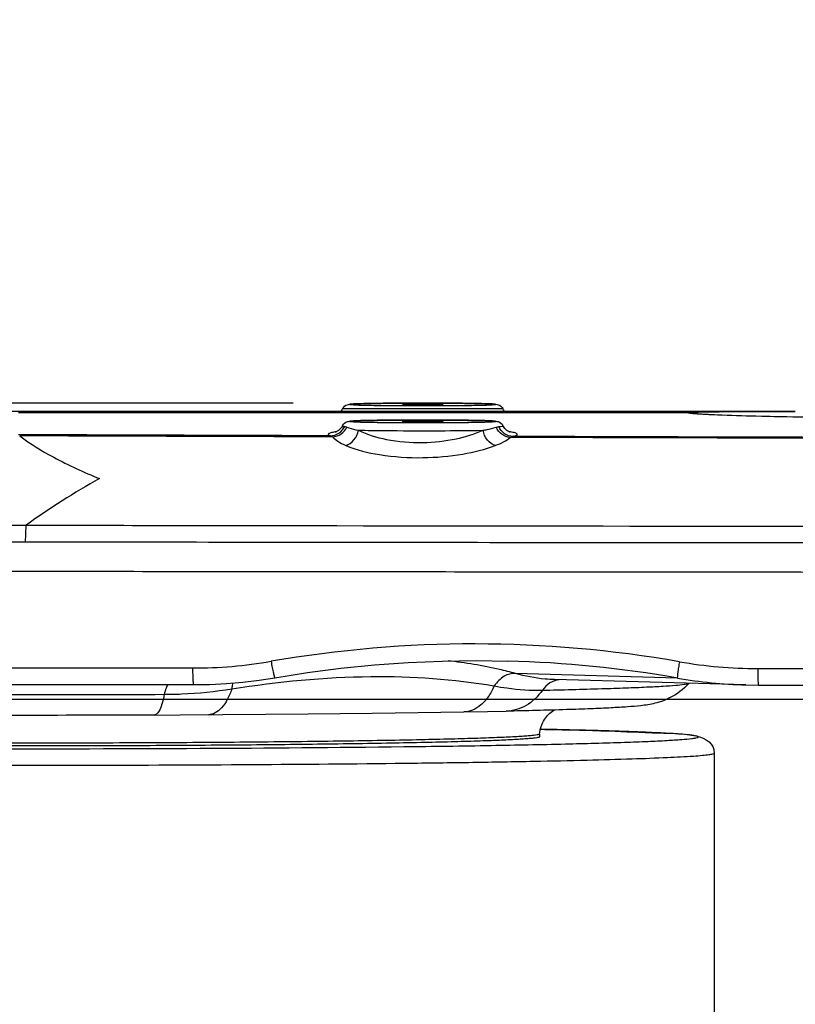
# Model space of a CAD drawing. Header units: millimetres. Extents: x 5828 to 6704, y 123 to 421.
# Tile 12 of 256: x 6378.71 to 6381.1, y 190.61 to 193.65. Entities that reach past the tile are written whole.
import ezdxf
from ezdxf import colors
from ezdxf.entities.mleader import LeaderData, LeaderLine
from ezdxf.math import Vec2, Vec3

# ---------------------------------------------------------------- set-up
doc = ezdxf.new("R2010")
doc.units = ezdxf.units.MM
for name, color, linetype in [('外形图', 7, 'Continuous'), ('多重引线', 7, 'Continuous'), ('尺寸标注', 7, 'Continuous')]:
    doc.layers.add(name, color=color, linetype=linetype)
doc.styles.get("Standard").update_dxf_attribs({"font": 'msyh.ttc'})
doc.styles.add('微软雅黑', font='msyh.ttc', dxfattribs={"height": 1.5})
doc.dimstyles.new('尺寸标注_1_20比例', dxfattribs={"dimtxt": 1.5, "dimasz": 1.25, "dimexe": 0.5, "dimexo": 0.4, "dimgap": 0.5, "dimtad": 1, "dimdec": 1, "dimlfac": 20, "dimdsep": 46, "dimtxsty": '微软雅黑', "dimcen": 0.09, "dimadec": 0, "dimazin": 0, "dimtp": 0.01, "dimtm": 0.01, "dimtfac": 1, "dimtdec": 1, "dimtofl": 0, "dimtmove": 0, "dimatfit": 3, "dimfxl": 1, "dimtolj": 1, "dimarcsym": 0})

# ---------------------------------------------------------------- blocks, each defined once
blk = doc.blocks.new('*D1099')
at = {"layer": 'Defpoints', "color": 0}
for p in [(6385.3045, 191.5488), (6370.1354, 186.9495), (6385.3045, 186.9495)]:
    blk.add_point(p, dxfattribs=at)
at = {"layer": '尺寸标注', "color": 0, "lineweight": -2}
for p, q in [((6384.9045, 191.5488), (6369.6354, 191.5488)), ((6370.1354, 190.2988), (6370.1354, 188.1995)), ((6384.9045, 186.9495), (6369.6354, 186.9495))]:
    blk.add_line(p, q, dxfattribs=at)
at = {"layer": '尺寸标注', "color": 0}
for points in [[(6370.3437, 190.2988), (6369.927, 190.2988), (6370.1354, 191.5488)], [(6369.927, 188.1995), (6370.3437, 188.1995), (6370.1354, 186.9495)]]:
    blk.add_solid(points, dxfattribs=at)
at = {"layer": '尺寸标注', "color": 0, "insert": (6368.8616, 189.3315), "char_height": 1.5, "attachment_point": 5, "rotation": 90, "style": '微软雅黑'}
blk.add_mtext('\\A1;\\A1;{\\fAlibaba PuHuiTi 3.0 55 Regular|b0|i0|c134|p18;92}', dxfattribs=at)
blk = doc.blocks.new('*D1154')
at = {"layer": 'Defpoints', "color": 0}
for p in [(6379.9545, 192.4633), (6364.2871, 186.104), (6379.9545, 186.104)]:
    blk.add_point(p, dxfattribs=at)
at = {"layer": '尺寸标注', "color": 0, "lineweight": -2}
for p, q in [((6379.5545, 192.4633), (6363.7871, 192.4633)), ((6364.2871, 191.2133), (6364.2871, 187.354)), ((6379.5545, 186.104), (6363.7871, 186.104))]:
    blk.add_line(p, q, dxfattribs=at)
at = {"layer": '尺寸标注', "color": 0}
for points in [[(6364.4954, 191.2133), (6364.0787, 191.2133), (6364.2871, 192.4633)], [(6364.0787, 187.354), (6364.4954, 187.354), (6364.2871, 186.104)]]:
    blk.add_solid(points, dxfattribs=at)
at = {"layer": '尺寸标注', "color": 0, "insert": (6363.008, 189.0559), "char_height": 1.5, "attachment_point": 5, "rotation": 90, "style": '微软雅黑'}
blk.add_mtext('\\A1;\\A1;126', dxfattribs=at)

msp = doc.modelspace()

# ---------------------------------------------------------------- linework, layer by layer
at = {"layer": '外形图', "linetype": 'ByBlock'}
for p, q in [((6381.1045, 192.4374), (6378.5327, 192.4375)), ((6380.7735, 192.4331), (6378.7066, 192.4331)), ((6380.8025, 192.4299), (6380.7993, 192.4301)), ((6380.8064, 192.4296), (6380.8025, 192.4299)), ((6380.8108, 192.4293), (6380.8064, 192.4296)), ((6380.816, 192.4289), (6380.8108, 192.4293)), ((6380.825, 192.4284), (6380.816, 192.4289)), ((6380.8357, 192.4278), (6380.825, 192.4284)), ((6380.853, 192.427), (6380.8357, 192.4278)), ((6380.8739, 192.4261), (6380.853, 192.427)), ((6380.899, 192.4252), (6380.8739, 192.4261)), ((6380.9368, 192.4239), (6380.899, 192.4252)), ((6380.9829, 192.4227), (6380.9368, 192.4239)), ((6381.0268, 192.4217), (6380.9829, 192.4227)), ((6381.0779, 192.4207), (6381.0268, 192.4217)), ((6381.1371, 192.4199), (6381.0779, 192.4207)), ((6380.7406, 191.6149), (6380.2412, 191.6289)), ((6380.9514, 191.5934), (6380.3608, 191.6099)), ((6378.4006, 191.5957), (6379.2473, 191.5946)), ((6380.9515, 191.5934), (6380.9908, 191.5929)), ((6380.9908, 191.5929), (6381.6868, 191.5923)), ((6379.7982, 191.5066), (6380.0812, 191.5102)), ((6380.0812, 191.5102), (6380.1545, 191.5113)), ((6380.1545, 191.5113), (6380.2118, 191.5124)), ((6379.125, 191.5005), (6379.2054, 191.5009)), ((6379.2054, 191.5009), (6379.6003, 191.5045)), ((6379.6003, 191.5045), (6379.7982, 191.5066)), ((6380.3153, 191.442), (6380.3145, 191.4333)), ((6380.8545, 191.3833), (6380.8545, 190.5115))]:
    msp.add_line(p, q, dxfattribs=at)
for points in [[(6379.707, 192.4461), (6379.7052, 192.443), (6379.7029, 192.4396), (6379.7011, 192.4374)], [(6380.2078, 192.4374), (6380.2061, 192.4396), (6380.2037, 192.443), (6380.202, 192.4461)], [(6380.7993, 192.4301), (6380.7968, 192.4304), (6380.7957, 192.4305), (6380.7948, 192.4305), (6380.7941, 192.4306), (6380.7935, 192.4307), (6380.7931, 192.4307), (6380.7928, 192.4308), (6380.7928, 192.4308)], [(6379.707, 192.3938), (6379.7054, 192.391), (6379.7032, 192.3878), (6379.7009, 192.385), (6379.6987, 192.3826), (6379.6965, 192.3805), (6379.6944, 192.3788), (6379.6925, 192.3774), (6379.6907, 192.3763), (6379.6891, 192.3753), (6379.6877, 192.3746), (6379.6864, 192.374), (6379.6855, 192.3736), (6379.6848, 192.3733), (6379.6844, 192.3732), (6379.6844, 192.3732)], [(6380.2246, 192.3732), (6380.2246, 192.3732), (6380.2245, 192.3732), (6380.2241, 192.3734), (6380.2234, 192.3737), (6380.2224, 192.3741), (6380.2212, 192.3746), (6380.2198, 192.3754), (6380.2182, 192.3763), (6380.2164, 192.3775), (6380.2145, 192.3789), (6380.2124, 192.3806), (6380.2102, 192.3826), (6380.208, 192.385), (6380.2057, 192.3878), (6380.2036, 192.391), (6380.202, 192.3938)], [(6379.498, 191.6159), (6379.5988, 191.6319), (6379.7017, 191.6452), (6379.8053, 191.6555), (6379.9095, 191.6629), (6380.0141, 191.6673), (6380.1191, 191.6687), (6380.217, 191.6673)], [(6379.2473, 191.5946), (6379.2976, 191.5954), (6379.3487, 191.598), (6379.3993, 191.6023), (6379.4494, 191.6083), (6379.498, 191.6159)]]:
    msp.add_lwpolyline(points, dxfattribs=at)
for centre, radius, start, end in [((6380.7735, 192.3329), 0.1003, 78.839, 89.9867), ((6380.7735, 192.3331), 0.1, 76.5227, 78.8259), ((6379.7263, 192.1168), 0.2609, 98.4005, 99.3094), ((6380.1827, 192.1164), 0.2613, 80.7194, 81.5909), ((6380.1292, 190.1302), 2.4052, 119.1784, 125.5721), ((6380.113, 188.0339), 3.6862, 80.0995, 99.7864), ((6379.2463, 193.0567), 1.4108, 269.9115, 279.7974), ((6380.1154, 188.0122), 3.6565, 80.1563, 88.4063), ((6380.9898, 193.0567), 1.4125, 260.0944, 269.9429), ((6380.9917, 193.0348), 1.4419, 259.9695, 268.3978)]:
    msp.add_arc(centre, radius, start, end, dxfattribs=at)
for points, knots in [([(6379.707, 192.4461), (6379.71, 192.4517), (6379.7177, 192.4581), (6379.7283, 192.4598), (6379.735, 192.4603), (6379.7462, 192.4609), (6379.7648, 192.4615), (6379.7926, 192.4621), (6379.8269, 192.4626), (6379.8816, 192.4631), (6379.9247, 192.4633), (6379.9545, 192.4633)], [0, 0, 0, 0, 0.076467, 0.104741, 0.127407, 0.156383, 0.237706, 0.349286, 0.487212, 0.646034, 1, 1, 1, 1]), ([(6379.9545, 192.4633), (6379.9257, 192.4633), (6379.8721, 192.463), (6379.8112, 192.4625), (6379.7682, 192.4615), (6379.7506, 192.4612), (6379.7193, 192.4593), (6379.7506, 192.4575), (6379.7682, 192.4571), (6379.8112, 192.4561), (6379.8721, 192.4556), (6379.9257, 192.4554), (6379.9545, 192.4554)], [0, 0, 0, 0, 0.191267, 0.353426, 0.415597, 0.461809, 0.5, 0.538191, 0.584403, 0.646574, 0.808733, 1, 1, 1, 1]), ([(6380.017, 192.4593), (6380.017, 192.4594), (6380.0164, 192.4594), (6380.0157, 192.4596), (6380.0141, 192.4596), (6380.011, 192.4598), (6380.0058, 192.46), (6379.9981, 192.4601), (6379.9888, 192.4602), (6379.974, 192.4604), (6379.9545, 192.4604), (6379.9349, 192.4604), (6379.9202, 192.4602), (6379.9109, 192.4601), (6379.9032, 192.46), (6379.898, 192.4598), (6379.8949, 192.4596), (6379.8933, 192.4596), (6379.8926, 192.4594), (6379.892, 192.4594), (6379.892, 192.4593)], [0, 0, 0, 0, 0.002554, 0.009799, 0.021743, 0.038283, 0.084485, 0.146644, 0.222375, 0.308771, 0.5, 0.691229, 0.777625, 0.853356, 0.915515, 0.961717, 0.978257, 0.990201, 0.997446, 1, 1, 1, 1]), ([(6379.892, 192.4593), (6379.892, 192.4592), (6379.8926, 192.4592), (6379.8933, 192.4591), (6379.8949, 192.459), (6379.898, 192.4588), (6379.9032, 192.4587), (6379.9109, 192.4585), (6379.9202, 192.4584), (6379.9349, 192.4583), (6379.9545, 192.4582), (6379.974, 192.4583), (6379.9888, 192.4584), (6379.9981, 192.4585), (6380.0058, 192.4587), (6380.011, 192.4588), (6380.0141, 192.459), (6380.0157, 192.4591), (6380.0164, 192.4592), (6380.017, 192.4592), (6380.017, 192.4593)], [0, 0, 0, 0, 0.002554, 0.009799, 0.021743, 0.038283, 0.084485, 0.146644, 0.222375, 0.308771, 0.5, 0.691229, 0.777625, 0.853356, 0.915515, 0.961717, 0.978257, 0.990201, 0.997446, 1, 1, 1, 1]), ([(6379.9545, 192.4633), (6379.9842, 192.4633), (6380.0273, 192.4631), (6380.082, 192.4626), (6380.1164, 192.4621), (6380.1442, 192.4615), (6380.1628, 192.4609), (6380.174, 192.4603), (6380.1807, 192.4598), (6380.1912, 192.4581), (6380.199, 192.4517), (6380.202, 192.4461)], [0, 0, 0, 0, 0.353974, 0.512799, 0.650725, 0.762305, 0.843624, 0.872598, 0.895262, 0.923546, 1, 1, 1, 1]), ([(6379.9545, 192.4554), (6379.9832, 192.4554), (6380.0369, 192.4556), (6380.0978, 192.4561), (6380.1408, 192.4571), (6380.1584, 192.4575), (6380.1897, 192.4593), (6380.1584, 192.4612), (6380.1408, 192.4615), (6380.0978, 192.4625), (6380.0369, 192.463), (6379.9832, 192.4633), (6379.9545, 192.4633)], [0, 0, 0, 0, 0.191267, 0.353426, 0.415597, 0.461809, 0.5, 0.538191, 0.584403, 0.646574, 0.808733, 1, 1, 1, 1]), ([(6379.707, 192.4461), (6379.7095, 192.4464), (6379.7147, 192.4462), (6379.725, 192.4463), (6379.7431, 192.4463), (6379.7688, 192.4464), (6379.7998, 192.4464), (6379.841, 192.4464), (6379.8926, 192.4463), (6379.9339, 192.4463), (6379.9545, 192.4463)], [0, 0, 0, 0, 0.031243, 0.062493, 0.124994, 0.249995, 0.374996, 0.499997, 0.749998, 1, 1, 1, 1]), ([(6379.9545, 192.4463), (6379.9706, 192.4463), (6380.0021, 192.4463), (6380.0478, 192.4463), (6380.09, 192.4464), (6380.1222, 192.4464), (6380.145, 192.4464), (6380.1594, 192.4464), (6380.1719, 192.4463), (6380.1823, 192.4463), (6380.1905, 192.4463), (6380.1959, 192.4462), (6380.1991, 192.4461), (6380.2006, 192.4462), (6380.2014, 192.446), (6380.202, 192.4462), (6380.202, 192.4461)], [0, 0, 0, 0, 0.194738, 0.382033, 0.554723, 0.706194, 0.772117, 0.830628, 0.881164, 0.923234, 0.956429, 0.980428, 0.988902, 0.994996, 0.998697, 1, 1, 1, 1]), ([(6380.7735, 192.4331), (6380.7735, 192.4337), (6380.7764, 192.4339), (6380.7799, 192.4346), (6380.7876, 192.435), (6380.7974, 192.4355), (6380.8102, 192.4359), (6380.8257, 192.4362), (6380.8438, 192.4365), (6380.8729, 192.4369), (6380.9149, 192.4372), (6380.9715, 192.4374), (6381.0355, 192.4374), (6381.0804, 192.4374), (6381.1038, 192.4374)], [0, 0, 0, 0, 0.004842, 0.018105, 0.039934, 0.0703, 0.109069, 0.156009, 0.210877, 0.273394, 0.419906, 0.592441, 0.787207, 1, 1, 1, 1]), ([(6380.7926, 192.4303), (6380.7898, 192.4305), (6380.7852, 192.431), (6380.7788, 192.4316), (6380.7758, 192.4323), (6380.7735, 192.4327), (6380.7735, 192.4331)], [0, 0, 0, 0, 0.430353, 0.740218, 0.929262, 1, 1, 1, 1]), ([(6381.3045, 192.4188), (6381.2478, 192.4188), (6381.1405, 192.4195), (6380.9938, 192.422), (6380.8798, 192.4256), (6380.8165, 192.4284), (6380.7926, 192.4303)], [0, 0, 0, 0, 0.331867, 0.628704, 0.859406, 1, 1, 1, 1]), ([(6379.6695, 192.3623), (6379.6786, 192.3624), (6379.6972, 192.3682), (6379.7097, 192.383), (6379.7136, 192.3914)], [0, 0, 0, 0, 0.496593, 1, 1, 1, 1]), ([(6379.707, 192.3938), (6379.7067, 192.3933), (6379.7102, 192.3917), (6379.7118, 192.3917), (6379.7136, 192.3914)], [0, 0, 0, 0, 0.249986, 1, 1, 1, 1]), ([(6379.707, 192.3938), (6379.71, 192.3994), (6379.7178, 192.4057), (6379.7284, 192.4074), (6379.7351, 192.408), (6379.7462, 192.4086), (6379.7649, 192.4091), (6379.7927, 192.4098), (6379.827, 192.4102), (6379.8817, 192.4108), (6379.9247, 192.4109), (6379.9545, 192.4109)], [0, 0, 0, 0, 0.076308, 0.104463, 0.127148, 0.156154, 0.237538, 0.34917, 0.487136, 0.645989, 1, 1, 1, 1]), ([(6379.7136, 192.3914), (6379.7141, 192.3913), (6379.7163, 192.3909), (6379.7184, 192.3901), (6379.72, 192.3894)], [0, 0, 0, 0, 0.221509, 1, 1, 1, 1]), ([(6379.9545, 192.4109), (6379.9257, 192.4109), (6379.8721, 192.4107), (6379.8112, 192.4102), (6379.7682, 192.4092), (6379.7506, 192.4088), (6379.7193, 192.407), (6379.7506, 192.4051), (6379.7682, 192.4048), (6379.8112, 192.4038), (6379.8721, 192.4032), (6379.9257, 192.403), (6379.9545, 192.403)], [0, 0, 0, 0, 0.191267, 0.353426, 0.415597, 0.461809, 0.5, 0.538191, 0.584403, 0.646574, 0.808733, 1, 1, 1, 1]), ([(6380.017, 192.407), (6380.017, 192.4071), (6380.0164, 192.4071), (6380.0157, 192.4072), (6380.0141, 192.4073), (6380.011, 192.4075), (6380.0058, 192.4076), (6379.9981, 192.4078), (6379.9888, 192.4079), (6379.974, 192.408), (6379.9545, 192.4081), (6379.9349, 192.408), (6379.9202, 192.4079), (6379.9109, 192.4078), (6379.9032, 192.4076), (6379.898, 192.4075), (6379.8949, 192.4073), (6379.8933, 192.4072), (6379.8926, 192.4071), (6379.892, 192.4071), (6379.892, 192.407)], [0, 0, 0, 0, 0.002554, 0.009799, 0.021743, 0.038283, 0.084485, 0.146644, 0.222375, 0.308771, 0.5, 0.691229, 0.777625, 0.853356, 0.915515, 0.961717, 0.978257, 0.990201, 0.997446, 1, 1, 1, 1]), ([(6379.892, 192.407), (6379.892, 192.4069), (6379.8926, 192.4069), (6379.8933, 192.4067), (6379.8949, 192.4066), (6379.898, 192.4065), (6379.9032, 192.4063), (6379.9109, 192.4062), (6379.9202, 192.406), (6379.9349, 192.4059), (6379.9545, 192.4059), (6379.974, 192.4059), (6379.9888, 192.406), (6379.9981, 192.4062), (6380.0058, 192.4063), (6380.011, 192.4065), (6380.0141, 192.4066), (6380.0157, 192.4067), (6380.0164, 192.4069), (6380.017, 192.4069), (6380.017, 192.407)], [0, 0, 0, 0, 0.002554, 0.009799, 0.021743, 0.038283, 0.084485, 0.146644, 0.222375, 0.308771, 0.5, 0.691229, 0.777625, 0.853356, 0.915515, 0.961717, 0.978257, 0.990201, 0.997446, 1, 1, 1, 1]), ([(6379.9545, 192.4109), (6379.9842, 192.4109), (6380.0273, 192.4108), (6380.082, 192.4102), (6380.1163, 192.4098), (6380.1441, 192.4091), (6380.1628, 192.4086), (6380.1739, 192.408), (6380.1806, 192.4074), (6380.1912, 192.4057), (6380.1989, 192.3994), (6380.202, 192.3938)], [0, 0, 0, 0, 0.354019, 0.512876, 0.650843, 0.762474, 0.843855, 0.87286, 0.895544, 0.923707, 1, 1, 1, 1]), ([(6379.9545, 192.403), (6379.9832, 192.403), (6380.0369, 192.4032), (6380.0978, 192.4038), (6380.1408, 192.4048), (6380.1584, 192.4051), (6380.1897, 192.407), (6380.1584, 192.4088), (6380.1408, 192.4092), (6380.0978, 192.4102), (6380.0369, 192.4107), (6379.9832, 192.4109), (6379.9545, 192.4109)], [0, 0, 0, 0, 0.191267, 0.353426, 0.415597, 0.461809, 0.5, 0.538191, 0.584403, 0.646574, 0.808733, 1, 1, 1, 1]), ([(6380.1894, 192.3906), (6380.1927, 192.391), (6380.1969, 192.3919), (6380.201, 192.3924), (6380.2021, 192.3935), (6380.202, 192.3938)], [0, 0, 0, 0, 0.748904, 0.929683, 1, 1, 1, 1]), ([(6378.7103, 192.3622), (6378.7434, 192.3375), (6378.8234, 192.2887), (6378.9084, 192.2497), (6378.9566, 192.2303)], [0, 0, 0, 0, 0.443007, 1, 1, 1, 1]), ([(6379.6841, 192.3742), (6379.6816, 192.3738), (6379.6771, 192.373), (6379.6712, 192.3716), (6379.6668, 192.3702), (6379.6641, 192.3689), (6379.6624, 192.367), (6379.6635, 192.3649), (6379.666, 192.3636), (6379.6682, 192.3627), (6379.6695, 192.3623)], [0, 0, 0, 0, 0.239336, 0.430734, 0.574021, 0.670858, 0.729149, 0.78165, 0.868064, 1, 1, 1, 1]), ([(6379.6695, 192.3623), (6379.6713, 192.3619), (6379.6737, 192.3609), (6379.6759, 192.3594), (6379.6764, 192.359)], [0, 0, 0, 0, 0.725362, 1, 1, 1, 1]), ([(6379.6764, 192.359), (6379.6855, 192.3597), (6379.7037, 192.3663), (6379.7161, 192.381), (6379.72, 192.3894)], [0, 0, 0, 0, 0.499042, 1, 1, 1, 1]), ([(6379.7167, 192.3327), (6379.7265, 192.3351), (6379.745, 192.3485), (6379.754, 192.3688), (6379.7558, 192.3797)], [0, 0, 0, 0, 0.476383, 1, 1, 1, 1]), ([(6379.72, 192.3894), (6379.7221, 192.3884), (6379.7338, 192.3841), (6379.7459, 192.3816), (6379.7558, 192.3797)], [0, 0, 0, 0, 0.190179, 1, 1, 1, 1]), ([(6379.7558, 192.3797), (6379.769, 192.3794), (6379.8353, 192.3783), (6379.9015, 192.378), (6379.9545, 192.378)], [0, 0, 0, 0, 0.200349, 1, 1, 1, 1]), ([(6379.7558, 192.3797), (6379.7828, 192.3659), (6379.8489, 192.3465), (6379.917, 192.3411), (6379.9545, 192.3418)], [0, 0, 0, 0, 0.447269, 1, 1, 1, 1]), ([(6379.9545, 192.378), (6379.9719, 192.378), (6380.0339, 192.3782), (6380.096, 192.3786), (6380.1407, 192.3795)], [0, 0, 0, 0, 0.279822, 1, 1, 1, 1]), ([(6379.9545, 192.3418), (6379.9891, 192.3425), (6380.0527, 192.3493), (6380.1143, 192.3674), (6380.1407, 192.3795)], [0, 0, 0, 0, 0.543556, 1, 1, 1, 1]), ([(6380.1407, 192.3795), (6380.1448, 192.3802), (6380.1583, 192.3826), (6380.1719, 192.3855), (6380.1811, 192.3886)], [0, 0, 0, 0, 0.29732, 1, 1, 1, 1]), ([(6380.1785, 192.3323), (6380.169, 192.3348), (6380.1512, 192.3486), (6380.1426, 192.3685), (6380.1407, 192.3795)], [0, 0, 0, 0, 0.468303, 1, 1, 1, 1]), ([(6380.1811, 192.3886), (6380.1818, 192.3888), (6380.1845, 192.3897), (6380.1873, 192.3903), (6380.1894, 192.3906)], [0, 0, 0, 0, 0.271419, 1, 1, 1, 1]), ([(6380.2244, 192.3573), (6380.2153, 192.3581), (6380.1971, 192.3651), (6380.1849, 192.3801), (6380.1811, 192.3886)], [0, 0, 0, 0, 0.494652, 1, 1, 1, 1]), ([(6380.2327, 192.3604), (6380.2237, 192.3606), (6380.2052, 192.3668), (6380.1931, 192.382), (6380.1894, 192.3906)], [0, 0, 0, 0, 0.493205, 1, 1, 1, 1]), ([(6380.2327, 192.3604), (6380.2349, 192.3609), (6380.2387, 192.3619), (6380.243, 192.3636), (6380.2461, 192.3652), (6380.2463, 192.3681), (6380.2433, 192.3697), (6380.2365, 192.3723), (6380.2298, 192.3734), (6380.2248, 192.3742)], [0, 0, 0, 0, 0.174949, 0.297985, 0.372282, 0.418161, 0.48872, 0.607359, 1, 1, 1, 1]), ([(6379.6764, 192.359), (6379.6807, 192.3536), (6379.6937, 192.3434), (6379.7082, 192.3363), (6379.7167, 192.3327)], [0, 0, 0, 0, 0.429376, 1, 1, 1, 1]), ([(6379.7167, 192.3327), (6379.75, 192.3186), (6379.8295, 192.2995), (6379.9105, 192.2943), (6379.9552, 192.2949)], [0, 0, 0, 0, 0.446944, 1, 1, 1, 1]), ([(6379.9552, 192.2949), (6379.9964, 192.2955), (6380.072, 192.3022), (6380.1462, 192.3201), (6380.1785, 192.3323)], [0, 0, 0, 0, 0.543773, 1, 1, 1, 1]), ([(6380.1785, 192.3323), (6380.1877, 192.3358), (6380.2037, 192.3428), (6380.2187, 192.3522), (6380.2244, 192.3573)], [0, 0, 0, 0, 0.562027, 1, 1, 1, 1]), ([(6380.2244, 192.3573), (6380.2251, 192.3577), (6380.2277, 192.3591), (6380.2306, 192.3601), (6380.2327, 192.3604)], [0, 0, 0, 0, 0.267433, 1, 1, 1, 1]), ([(6388.402, 192.3444), (6388.0612, 192.3449), (6387.3795, 192.3447), (6386.0162, 192.3457), (6384.3124, 192.3477), (6382.2682, 192.3516), (6380.9056, 192.3553), (6380.2244, 192.3573)], [0, 0, 0, 0, 0.125037, 0.250071, 0.500112, 0.750098, 1, 1, 1, 1]), ([(6388.402, 192.3465), (6387.721, 192.3467), (6386.3591, 192.3471), (6383.6361, 192.3509), (6381.594, 192.3561), (6380.2327, 192.3604)], [0, 0, 0, 0, 0.250074, 0.500117, 1, 1, 1, 1]), ([(6377.0534, 192.1123), (6377.1085, 192.1112), (6377.2244, 192.1091), (6377.4064, 192.105), (6377.6036, 192.1023), (6377.8901, 192.0974), (6378.1885, 192.0917), (6378.4951, 192.0875), (6378.6515, 192.0869), (6378.73, 192.0866)], [0, 0, 0, 0, 0.098534, 0.207482, 0.325612, 0.451483, 0.72012, 0.8595, 1, 1, 1, 1]), ([(6378.7299, 192.0866), (6378.729, 192.0795), (6378.728, 192.0624), (6378.7276, 192.0453), (6378.7276, 192.0354)], [0, 0, 0, 0, 0.420442, 1, 1, 1, 1]), ([(6378.73, 192.0866), (6379.0222, 192.0861), (6380.1917, 192.0842), (6381.3612, 192.0831), (6382.2384, 192.0824)], [0, 0, 0, 0, 0.249859, 1, 1, 1, 1]), ([(6376.9873, 192.0553), (6377.0429, 192.0537), (6377.1606, 192.0518), (6377.3463, 192.048), (6377.5493, 192.0456), (6377.7671, 192.0429), (6377.9968, 192.04), (6378.2355, 192.0379), (6378.4801, 192.0355), (6378.6447, 192.0355), (6378.7275, 192.0354)], [0, 0, 0, 0, 0.095821, 0.202997, 0.320164, 0.445818, 0.578363, 0.716118, 0.857323, 1, 1, 1, 1]), ([(6378.7275, 192.0354), (6379.13, 192.0348), (6379.9351, 192.0338), (6381.1431, 192.0326), (6382.3516, 192.0316), (6383.5605, 192.0308), (6384.5681, 192.0303), (6385.3744, 192.0299), (6385.9791, 192.0296), (6386.5839, 192.0293), (6387.0879, 192.0293), (6387.4911, 192.0289), (6387.7935, 192.0295), (6388.0959, 192.0284), (6388.2974, 192.0197), (6388.3979, 192.0121)], [0, 0, 0, 0, 0.124847, 0.249763, 0.374733, 0.499743, 0.624783, 0.687311, 0.749844, 0.81238, 0.87492, 0.90619, 0.937461, 0.968732, 1, 1, 1, 1]), ([(6376.4954, 191.9832), (6376.4953, 191.9822), (6376.5001, 191.9806), (6376.5069, 191.9792), (6376.5205, 191.9773), (6376.5382, 191.9756), (6376.5614, 191.9738), (6376.5895, 191.972), (6376.6226, 191.9703), (6376.6764, 191.9678), (6376.7555, 191.9649), (6376.864, 191.9618), (6376.9898, 191.9588), (6377.1318, 191.9561), (6377.2885, 191.9535), (6377.5227, 191.9504), (6377.8403, 191.9475), (6378.2427, 191.9452), (6378.6628, 191.9446), (6379.0896, 191.9441), (6379.5174, 191.9436), (6379.9452, 191.9432), (6380.5159, 191.9426), (6381.2294, 191.942), (6382.0858, 191.9413), (6382.9424, 191.9407), (6383.7992, 191.9402), (6384.6561, 191.9397), (6385.7988, 191.9392), (6387.2274, 191.9388), (6388.3703, 191.9385), (6388.9418, 191.9384)], [0, 0, 0, 0, 0.000253, 0.000894, 0.001943, 0.0034, 0.005262, 0.007526, 0.010188, 0.013245, 0.020515, 0.029263, 0.039404, 0.050843, 0.063475, 0.077179, 0.107283, 0.140025, 0.174164, 0.208522, 0.242888, 0.277262, 0.311642, 0.380421, 0.44922, 0.518036, 0.586865, 0.655705, 0.724554, 0.86227, 1, 1, 1, 1]), ([(6376.4816, 191.6854), (6376.4816, 191.685), (6376.483, 191.6839), (6376.4876, 191.6825), (6376.4983, 191.6805), (6376.5159, 191.6786), (6376.5407, 191.6764), (6376.5724, 191.6744), (6376.6109, 191.6723), (6376.6562, 191.6703), (6376.7296, 191.6675), (6376.8369, 191.6642), (6376.9834, 191.6607), (6377.152, 191.6575), (6377.3405, 191.6547), (6377.5465, 191.6522), (6377.7675, 191.6501), (6378.0005, 191.6485), (6378.3263, 191.647), (6378.7419, 191.6465), (6379.0764, 191.6461), (6379.2442, 191.6459)], [0, 0, 0, 0, 0.000506, 0.001549, 0.005498, 0.011978, 0.020977, 0.032471, 0.046435, 0.062843, 0.081647, 0.126164, 0.179394, 0.240651, 0.309157, 0.384033, 0.46431, 0.548962, 0.636904, 0.817972, 1, 1, 1, 1]), ([(6379.4864, 191.6665), (6379.4875, 191.66), (6379.4892, 191.6506), (6379.4916, 191.6387), (6379.4933, 191.631), (6379.4948, 191.6249), (6379.4961, 191.62), (6379.497, 191.6177), (6379.4977, 191.6158), (6379.498, 191.6159)], [0, 0, 0, 0, 0.378085, 0.550229, 0.701731, 0.826548, 0.919756, 0.97786, 1, 1, 1, 1]), ([(6380.2412, 191.6289), (6380.2247, 191.6334), (6380.156, 191.6507), (6380.0859, 191.6621), (6380.0325, 191.6678)], [0, 0, 0, 0, 0.241459, 1, 1, 1, 1]), ([(6380.7468, 191.6652), (6380.7457, 191.6592), (6380.7438, 191.648), (6380.7418, 191.6329), (6380.7405, 191.6227), (6380.7403, 191.6173), (6380.7403, 191.6155), (6380.7406, 191.6149)], [0, 0, 0, 0, 0.36046, 0.67367, 0.8967, 0.964418, 1, 1, 1, 1]), ([(6379.2442, 191.6459), (6379.2441, 191.6394), (6379.2442, 191.6299), (6379.2446, 191.6179), (6379.245, 191.6101), (6379.2454, 191.6039), (6379.2459, 191.5989), (6379.2464, 191.5965), (6379.2469, 191.5946), (6379.2473, 191.5946)], [0, 0, 0, 0, 0.378407, 0.550341, 0.70153, 0.826037, 0.919045, 0.977186, 1, 1, 1, 1]), ([(6380.9884, 191.6442), (6380.9883, 191.6377), (6380.9884, 191.6282), (6380.9887, 191.6161), (6380.989, 191.6084), (6380.9894, 191.6022), (6380.9897, 191.5972), (6380.9902, 191.5948), (6380.9905, 191.5929), (6380.9908, 191.5929)], [0, 0, 0, 0, 0.379242, 0.551525, 0.702977, 0.827627, 0.920604, 0.978421, 1, 1, 1, 1]), ([(6379.3654, 191.5818), (6379.5074, 191.6038), (6379.7779, 191.6306), (6380.0498, 191.612), (6380.1752, 191.5906)], [0, 0, 0, 0, 0.530323, 1, 1, 1, 1]), ([(6380.2412, 191.6289), (6380.2292, 191.6299), (6380.2021, 191.6219), (6380.1833, 191.6024), (6380.1752, 191.5906)], [0, 0, 0, 0, 0.45737, 1, 1, 1, 1]), ([(6380.3608, 191.6099), (6380.3512, 191.6102), (6380.3108, 191.6127), (6380.2708, 191.6205), (6380.2412, 191.6289)], [0, 0, 0, 0, 0.238012, 1, 1, 1, 1]), ([(6380.3752, 191.6096), (6380.3654, 191.6086), (6380.3451, 191.6012), (6380.3301, 191.5861), (6380.3239, 191.5774)], [0, 0, 0, 0, 0.480069, 1, 1, 1, 1]), ([(6379.125, 191.5005), (6378.9806, 191.4999), (6378.6919, 191.4994), (6378.2665, 191.5003), (6377.8635, 191.5028), (6377.551, 191.5061), (6377.3273, 191.5097), (6377.1844, 191.5125), (6377.0605, 191.5156), (6376.957, 191.5189), (6376.8741, 191.5225), (6376.8174, 191.5259), (6376.7794, 191.5294), (6376.7467, 191.5339), (6376.693, 191.5485), (6376.653, 191.5763), (6376.6324, 191.5994)], [0, 0, 0, 0, 0.172511, 0.344763, 0.507982, 0.653885, 0.718003, 0.775149, 0.824647, 0.865974, 0.898864, 0.923694, 0.933854, 0.944437, 0.963081, 1, 1, 1, 1]), ([(6376.6324, 191.5994), (6376.6328, 191.5989), (6376.6346, 191.5981), (6376.6399, 191.5966), (6376.6508, 191.595), (6376.6684, 191.5931), (6376.6924, 191.5912), (6376.7225, 191.5893), (6376.7587, 191.5874), (6376.8009, 191.5856), (6376.8687, 191.583), (6376.9673, 191.5801), (6377.1014, 191.5769), (6377.2552, 191.574), (6377.4268, 191.5714), (6377.6141, 191.5691), (6377.8884, 191.5665), (6378.2521, 191.5643), (6378.7006, 191.5635), (6379.0047, 191.564), (6379.1567, 191.5646)], [0, 0, 0, 0, 0.00078, 0.00214, 0.0067, 0.013739, 0.023249, 0.035205, 0.049574, 0.066312, 0.085369, 0.130199, 0.183517, 0.244668, 0.312903, 0.387381, 0.467189, 0.638816, 0.81937, 1, 1, 1, 1]), ([(6379.1683, 191.5947), (6379.1653, 191.5919), (6379.1606, 191.5815), (6379.158, 191.5712), (6379.1567, 191.5646)], [0, 0, 0, 0, 0.385836, 1, 1, 1, 1]), ([(6379.1567, 191.5646), (6379.1745, 191.5647), (6379.2443, 191.5663), (6379.314, 191.5732), (6379.3654, 191.5818)], [0, 0, 0, 0, 0.254075, 1, 1, 1, 1]), ([(6379.3654, 191.5818), (6379.3615, 191.5703), (6379.3529, 191.5495), (6379.3358, 191.5235), (6379.3157, 191.5062), (6379.2999, 191.5017), (6379.2927, 191.5016)], [0, 0, 0, 0, 0.318616, 0.588149, 0.809973, 1, 1, 1, 1]), ([(6379.3677, 191.5996), (6379.3674, 191.5983), (6379.3662, 191.5924), (6379.3657, 191.5864), (6379.3654, 191.5818)], [0, 0, 0, 0, 0.227313, 1, 1, 1, 1]), ([(6380.1752, 191.5906), (6380.1701, 191.5789), (6380.1586, 191.5576), (6380.136, 191.5315), (6380.1099, 191.5145), (6380.0905, 191.5103), (6380.0812, 191.5102)], [0, 0, 0, 0, 0.293882, 0.555216, 0.786808, 1, 1, 1, 1]), ([(6380.1752, 191.5906), (6380.1882, 191.5882), (6380.2374, 191.5801), (6380.2874, 191.5766), (6380.3239, 191.5774)], [0, 0, 0, 0, 0.265751, 1, 1, 1, 1]), ([(6380.7756, 191.5983), (6380.759, 191.5799), (6380.7255, 191.5546), (6380.6727, 191.5356), (6380.6286, 191.529), (6380.5834, 191.5254), (6380.5322, 191.5224), (6380.4694, 191.5197), (6380.3613, 191.5159), (6380.2741, 191.5137), (6380.2118, 191.5124)], [0, 0, 0, 0, 0.127687, 0.209767, 0.286655, 0.356543, 0.443256, 0.550742, 0.679671, 1, 1, 1, 1]), ([(6380.3239, 191.5774), (6380.3106, 191.5585), (6380.2778, 191.5262), (6380.2331, 191.5128), (6380.2118, 191.5124)], [0, 0, 0, 0, 0.520528, 1, 1, 1, 1]), ([(6380.3239, 191.5774), (6380.3849, 191.5787), (6380.4709, 191.5808), (6380.5779, 191.5844), (6380.6411, 191.5869), (6380.6922, 191.5896), (6380.7311, 191.5921), (6380.7572, 191.595), (6380.7706, 191.5966), (6380.7749, 191.5984)], [0, 0, 0, 0, 0.40509, 0.571083, 0.71129, 0.824854, 0.911092, 0.969525, 1, 1, 1, 1]), ([(6379.1567, 191.5646), (6379.1549, 191.5555), (6379.1512, 191.5394), (6379.1438, 191.519), (6379.1361, 191.5054), (6379.1283, 191.5005), (6379.125, 191.5005)], [0, 0, 0, 0, 0.374388, 0.664938, 0.867719, 1, 1, 1, 1]), ([(6380.3153, 191.442), (6380.3167, 191.4575), (6380.3265, 191.4868), (6380.3479, 191.5085), (6380.3595, 191.5161)], [0, 0, 0, 0, 0.529389, 1, 1, 1, 1]), ([(6377.9008, 191.3994), (6378.3564, 191.3961), (6379.0216, 191.3956), (6379.7765, 191.4013), (6380.1523, 191.4065), (6380.3794, 191.4109), (6380.5408, 191.4153), (6380.6454, 191.4192), (6380.7041, 191.422), (6380.7494, 191.4248), (6380.7775, 191.4273), (6380.7941, 191.4295), (6380.7996, 191.4309), (6380.805, 191.4321), (6380.8031, 191.4356), (6380.798, 191.4358), (6380.7854, 191.439), (6380.7599, 191.4407), (6380.7193, 191.4439), (6380.6646, 191.4465), (6380.5965, 191.4493), (6380.4801, 191.4531), (6380.3865, 191.4553), (6380.32, 191.4567)], [0, 0, 0, 0, 0.403048, 0.588486, 0.667934, 0.735536, 0.789434, 0.810767, 0.828153, 0.841476, 0.85065, 0.853667, 0.855641, 0.856607, 0.857103, 0.858456, 0.860839, 0.868746, 0.880819, 0.896986, 0.917138, 0.941137, 1, 1, 1, 1]), ([(6380.3179, 191.4568), (6380.3885, 191.4553), (6380.5183, 191.453), (6380.6741, 191.4441), (6380.8545, 191.4434), (6380.8545, 191.3833)], [0, 0, 0, 0, 0.386999, 0.671051, 1, 1, 1, 1]), ([(6380.3153, 191.442), (6380.3152, 191.4411), (6380.3116, 191.4401), (6380.3064, 191.4389), (6380.2962, 191.4376), (6380.2827, 191.4363), (6380.2653, 191.435), (6380.2347, 191.4331), (6380.1872, 191.4309), (6380.1198, 191.4285), (6380.0387, 191.4262), (6379.9448, 191.424), (6379.839, 191.422), (6379.7223, 191.4202), (6379.5482, 191.4179), (6379.3125, 191.4158), (6379.0144, 191.4142), (6378.7045, 191.4137), (6378.3945, 191.4142), (6378.0965, 191.4158), (6377.8608, 191.4179), (6377.6867, 191.4202), (6377.57, 191.422), (6377.4642, 191.424), (6377.3703, 191.4262), (6377.2892, 191.4285), (6377.2217, 191.4309), (6377.1743, 191.4331), (6377.1437, 191.435), (6377.1262, 191.4363), (6377.1128, 191.4376), (6377.1026, 191.4389), (6377.0973, 191.4401), (6377.0937, 191.4411), (6377.0937, 191.442)], [0, 0, 0, 0, 0.000768, 0.002655, 0.005718, 0.00996, 0.015376, 0.021954, 0.038532, 0.059539, 0.084777, 0.114003, 0.146936, 0.183262, 0.222631, 0.308959, 0.402612, 0.5, 0.597388, 0.691041, 0.777369, 0.816738, 0.853064, 0.885997, 0.915223, 0.940461, 0.961468, 0.978046, 0.984624, 0.99004, 0.994282, 0.997345, 0.999232, 1, 1, 1, 1]), ([(6380.3145, 191.4333), (6380.3145, 191.4324), (6380.3109, 191.4314), (6380.3056, 191.4302), (6380.2954, 191.4289), (6380.282, 191.4276), (6380.2645, 191.4263), (6380.2339, 191.4244), (6380.1865, 191.4222), (6380.1191, 191.4198), (6380.0381, 191.4175), (6379.9442, 191.4153), (6379.8385, 191.4133), (6379.7218, 191.4115), (6379.5478, 191.4092), (6379.3122, 191.4071), (6379.0143, 191.4055), (6378.7045, 191.405), (6378.3947, 191.4055), (6378.0968, 191.4071), (6377.8612, 191.4092), (6377.6872, 191.4115), (6377.5705, 191.4133), (6377.4648, 191.4153), (6377.3709, 191.4175), (6377.2899, 191.4198), (6377.2225, 191.4222), (6377.175, 191.4244), (6377.1444, 191.4263), (6377.127, 191.4276), (6377.1136, 191.4289), (6377.1034, 191.4302), (6377.0981, 191.4314), (6377.0945, 191.4324), (6377.0944, 191.4333)], [0, 0, 0, 0, 0.000768, 0.002655, 0.005718, 0.00996, 0.015376, 0.021954, 0.038532, 0.059539, 0.084777, 0.114003, 0.146936, 0.183262, 0.222631, 0.308959, 0.402612, 0.5, 0.597388, 0.691041, 0.777369, 0.816738, 0.853064, 0.885997, 0.915223, 0.940461, 0.961468, 0.978046, 0.984624, 0.99004, 0.994282, 0.997345, 0.999232, 1, 1, 1, 1]), ([(6377.8817, 191.3486), (6378.0508, 191.3474), (6378.3953, 191.3458), (6378.911, 191.3456), (6379.4143, 191.3475), (6379.8122, 191.3509), (6380.1018, 191.3547), (6380.2895, 191.3578), (6380.4535, 191.3613), (6380.5912, 191.3651), (6380.7002, 191.3692), (6380.7733, 191.3728), (6380.8152, 191.3761), (6380.8365, 191.3781), (6380.8467, 191.3803), (6380.8545, 191.3818), (6380.8545, 191.3833)], [0, 0, 0, 0, 0.170567, 0.347492, 0.520171, 0.67826, 0.748822, 0.812286, 0.867697, 0.914224, 0.95117, 0.977986, 0.987467, 0.994287, 0.998435, 1, 1, 1, 1])]:
    msp.add_open_spline(points, degree=3, knots=knots, dxfattribs=at)
for points in [[(6379.6695, 192.3623), (6379.3485, 192.3634), (6379.0276, 192.3645), (6378.7066, 192.3657)], [(6379.6764, 192.359), (6379.3544, 192.3601), (6379.0323, 192.3611), (6378.7103, 192.3622)], [(6380.9884, 191.6442), (6381.2204, 191.644), (6381.4525, 191.6438), (6381.6845, 191.6436)]]:
    msp.add_open_spline(points, degree=3, dxfattribs=at)

# ---------------------------------------------------------------- dimensions: what is measured, and where the dimension line sits
at = {"layer": '尺寸标注'}
dim = msp.add_linear_dim(base=(6364.2871, 186.104), p1=(6379.9545, 192.4633), p2=(6379.9545, 186.104), angle=90, text='\\A1;126', dimstyle='尺寸标注_1_20比例', override={"dimtxsty": '微软雅黑'}, dxfattribs=at)
dim.commit()
dim.dimension.update_dxf_attribs({"geometry": '*D1154', "text_midpoint": (6364.2871, 189.0559), "dimtype": 160})
dim = msp.add_linear_dim(base=(6370.1354, 186.9495), p1=(6385.3045, 191.5488), p2=(6385.3045, 186.9495), angle=90, text='\\A1;{\\fAlibaba PuHuiTi 3.0 55 Regular|b0|i0|c134|p18;<>}', dimstyle='尺寸标注_1_20比例', dxfattribs=at)
dim.commit()
dim.dimension.update_dxf_attribs({"geometry": '*D1099', "text_midpoint": (6370.1354, 189.3315), "dimtype": 160})

# ---------------------------------------------------------------- leaders
at = {"layer": '多重引线'}
ml = msp.add_multileader_mtext('Standard', dxfattribs=at)
ml.set_content('{\\fAlibaba PuHuiTi 3.0 65 Medium|b0|i0|c134|p18;2×M4 depth8}')
ml.set_leader_properties(linetype='ByLayer')
ml.build(insert=Vec2(0, 0))
ml.multileader.update_dxf_attribs({"text_left_attachment_type": 5, "text_right_attachment_type": 5, "dogleg_length": 2, "arrow_head_size": 1.25})
ctx = ml.context
ctx.base_point, ctx.char_height, ctx.arrow_head_size, ctx.landing_gap_size, ctx.plane_origin = Vec3(6379.3119, 199.9657), 1.5, 1.25, 0.5, Vec3(6398.1848, 190.4751)
ctx.left_attachment, ctx.right_attachment, ctx.text_align_type = 5, 5, 2
notes = []
notes.append((ctx, [(0, (1, 1, 0), (6395.5676, 199.9657), (-1, 0), 2, [(0, [(6399.0545, 190.0336)], 0, [])])]))
ctx.mtext.insert, ctx.mtext.alignment, ctx.mtext.flow_direction = Vec3(6393.0676, 202.0407), 3, 5
ml = msp.add_multileader_mtext('Standard', dxfattribs=at)
ml.set_content('{\\fAlibaba PuHuiTi 3.0 65 Medium|b0|i0|c134|p18;4×M4 depth8}')
ml.set_leader_properties(linetype='ByLayer')
ml.build(insert=Vec2(0, 0))
ml.multileader.update_dxf_attribs({"text_left_attachment_type": 5, "text_right_attachment_type": 5, "dogleg_length": 2, "arrow_head_size": 1.25})
ctx = ml.context
ctx.base_point, ctx.char_height, ctx.arrow_head_size, ctx.landing_gap_size, ctx.plane_origin = Vec3(6361.3846, 199.1966), 1.5, 1.25, 0.5, Vec3(6383.5348, 193.5251)
ctx.left_attachment, ctx.right_attachment, ctx.text_align_type = 5, 5, 1
notes.append((ctx, [(0, (1, 1, 0), (6377.6901, 199.1966), (-1, 0), 2, [(0, [(6384.4045, 191.5488)], 0, [])])]))
ctx.mtext.insert, ctx.mtext.alignment, ctx.mtext.flow_direction = Vec3(6368.5373, 201.2716), 2, 5
for ctx, leaders in notes:
    for number, flags, end, landing, length, lines in leaders:
        leader = LeaderData()
        leader.index, (leader.has_last_leader_line, leader.has_dogleg_vector, leader.attachment_direction) = number, flags
        leader.last_leader_point, leader.dogleg_vector, leader.dogleg_length = Vec3(end), Vec3(landing), length
        for number, points, colour, breaks in lines:
            line = LeaderLine()
            line.index, line.vertices, line.color, line.breaks = number, Vec3.list(points), colors.encode_raw_color(colour), breaks
            leader.lines.append(line)
        ctx.leaders.append(leader)

doc.saveas('drawing.dxf')
